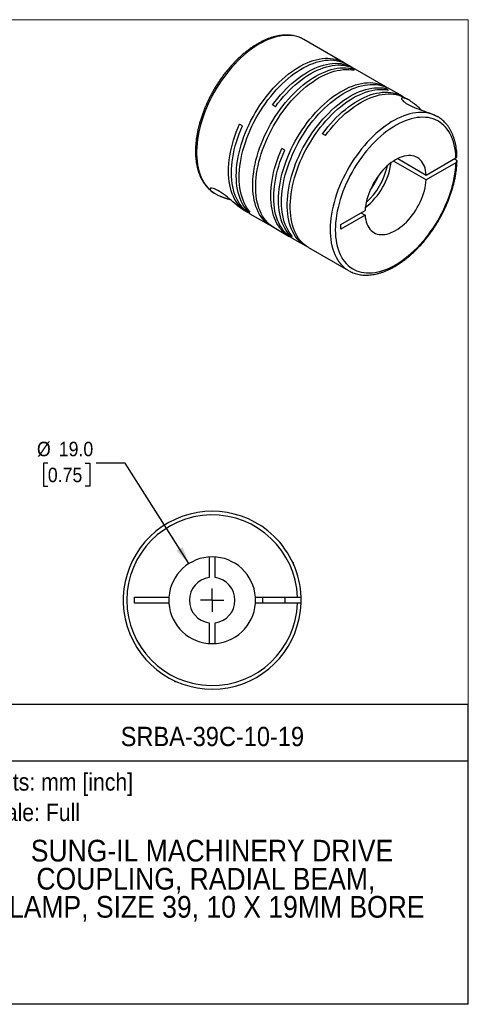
# Model space of a CAD drawing. Header units: millimetres. Extents: x 0 to 279, y 0 to 216.
# Tile 2 of 2: x 181 to 279, y 0 to 216. Entities that reach past the tile are written whole.
import ezdxf
from ezdxf.enums import TextEntityAlignment as Align

# ---------------------------------------------------------------- set-up
doc = ezdxf.new("R2010")
doc.units = ezdxf.units.MM
doc.linetypes.add('SLD-Solid', pattern=[0])
doc.layers.add('SLD-0', color=7, linetype='SLD-Solid', lineweight=25)
doc.layers.add('TEXT', color=140, linetype='SLD-Solid', lineweight=25)
doc.styles.add('SLDTEXTSTYLE0', font='GOTHIC.TTF', dxfattribs={"width": 0.913})
doc.dimstyles.new('SLDDIMSTYLE0', dxfattribs={"dimtxt": 3.175, "dimasz": 3.81, "dimexe": 0, "dimexo": 0.0625, "dimgap": 0.79375, "dimtad": 0, "dimtih": 1, "dimtoh": 1, "dimdec": 1, "dimrnd": 1e-09, "dimzin": 4, "dimdsep": 46, "dimtxsty": 'SLDTEXTSTYLE0', "dimsah": 1, "dimcen": 0, "dimadec": 0, "dimazin": 1, "dimtfac": 1, "dimtdec": 1, "dimtofl": 0, "dimtmove": 0, "dimatfit": 3, "dimfxl": 0, "dimfrac": 2, "dimtolj": 1, "dimtzin": 12, "dimarcsym": 0})

# ---------------------------------------------------------------- blocks, each defined once
blk = doc.blocks.new('SW_NOTE_0')
at = {"layer": 'TEXT', "color": 0, "insert": (0, 4.87), "char_height": 3.81, "attachment_point": 1, "style": 'SLDTEXTSTYLE0'}
blk.add_mtext('Scale: Full', dxfattribs=at)
blk = doc.blocks.new('SW_NOTE_0_1')
at = {"layer": 'TEXT', "color": 0, "insert": (0, 4.87), "char_height": 3.81, "attachment_point": 1, "style": 'SLDTEXTSTYLE0'}
blk.add_mtext('Units: mm [inch]', dxfattribs=at)
blk = doc.blocks.new('Block1')
at = {"layer": 'TEXT'}
for p, q in [((279.4, 65.76), (169.64, 65.76)), ((169.64, 0), (169.64, 65.76)), ((279.4, 0), (279.4, 65.76)), ((169.64, 53.4), (279.4, 53.4)), ((279.4, 0), (169.64, 0))]:
    blk.add_line(p, q, dxfattribs=at)
at = {"layer": 'TEXT', "color": 140}
for name, p in [('SW_NOTE_0_1', (172.59, 45.8)), ('SW_NOTE_0', (172.59, 39.13))]:
    blk.add_blockref(name, p, dxfattribs=at)
at = {"layer": 'TEXT', "color": 140, "style": 'SLDTEXTSTYLE0', "width": 0.913}
for tag, height, p in [('AUTOATTR0', 4.23, (203.22, 55.35)), ('AUTOATTR1_0', 4.76, (183.51, 29.89)), ('AUTOATTR1_1', 4.76, (184.74, 23.73)), ('AUTOATTR1_2', 4.76, (174.53, 17.57))]:
    blk.add_attdef(tag, text='', height=height, dxfattribs=at).set_placement(p, align=Align.BOTTOM_LEFT)
blk = doc.blocks.new('Block2')
at = {"color": 7, "linetype": 'SLD-Solid', "lineweight": 18}
for p, q in [((279.4, 215.9), (0, 215.9)), ((279.4, 0), (279.4, 215.9)), ((279.4, 0), (0, 0))]:
    blk.add_line(p, q, dxfattribs=at)
blk = doc.blocks.new('_D_5')
at = {"layer": 'SLD-0'}
for p, q in [((187.25, 118.65), (186.29, 118.65)), ((186.29, 118.65), (186.29, 113.61)), ((195.46, 118.65), (196.43, 118.65)), ((196.43, 118.65), (196.43, 113.61)), ((204.21, 118.65), (197.86, 118.65)), ((218.17, 96.64), (204.21, 118.65)), ((186.29, 113.61), (187.25, 113.61)), ((196.43, 113.61), (195.46, 113.61))]:
    blk.add_line(p, q, dxfattribs=at)
blk.add_solid([(218.17, 96.64), (216.77, 100.26), (215.48, 99.45)], dxfattribs=at)
at = {"layer": 'SLD-0', "char_height": 3.175, "attachment_point": 1, "style": 'SLDTEXTSTYLE0'}
for s, insert in [('%%c', (184.86, 123.35)), ('19.0', (189.65, 123.35)), ('0.75', (187.25, 117.67))]:
    blk.add_mtext(s, dxfattribs=dict(at, insert=insert))
blk = doc.blocks.new('SW_CENTERMARKSYMBOL_2')
at = {"layer": 'SLD-0', "color": 0}
for q in [(0, 2.54), (-2.54, 0), (0, -2.54), (2.54, 0)]:
    blk.add_line((0, 0), q, dxfattribs=at)

msp = doc.modelspace()

# ---------------------------------------------------------------- linework, layer by layer
for p, q in [((252.08, 206.53), (243.38, 211.55)), ((253.99, 205.43), (252.73, 206.16)), ((254.37, 204.82), (253.72, 205.2)), ((253.72, 204.93), (253.72, 205.2)), ((261.34, 201.19), (254.64, 205.06)), ((261.93, 200.46), (261.28, 200.83)), ((261.28, 200.56), (261.28, 200.83)), ((264.95, 199.1), (261.99, 200.81)), ((266.3, 198.32), (265.6, 198.73)), ((237.11, 196.82), (236.46, 197.2)), ((272.64, 194.66), (272.45, 194.77)), ((272.66, 194.65), (272.64, 194.66)), ((229.9, 192.66), (229.25, 193.03)), ((248.07, 190.5), (247.42, 190.87)), ((239.16, 187.31), (238.51, 187.69)), ((270.18, 180.78), (263.01, 184.91)), ((263.93, 185.44), (270.18, 181.84)), ((270.18, 181.84), (276.69, 185.6)), ((276.69, 184.54), (270.18, 180.78)), ((276.69, 185.19), (276.34, 185.4)), ((223.67, 177.91), (223.82, 177.82)), ((223.68, 177.9), (223.89, 177.78)), ((230.24, 174.11), (230.89, 173.74)), ((230.95, 174.09), (231.18, 174.22)), ((231.6, 173.71), (230.95, 174.09)), ((231.54, 173.36), (236.19, 170.68)), ((251.45, 171.03), (256.77, 174.1)), ((256.77, 173.04), (251.45, 169.97)), ((255.85, 173.57), (256.77, 173.04)), ((251.45, 169.97), (251.45, 171.03)), ((236.84, 170.3), (240.15, 168.39)), ((240.21, 168.74), (240.44, 168.88)), ((240.86, 168.37), (240.21, 168.74)), ((240.8, 168.01), (243.76, 166.31)), ((244.41, 165.93), (253.16, 160.88)), ((253.16, 160.88), (253.23, 160.84)), ((222.61, 98.09), (222.61, 93.57)), ((223.91, 93.57), (223.91, 98.09)), ((241.06, 96.81), (240.85, 97.02)), ((240.95, 96.81), (241.06, 96.81)), ((241.06, 96.58), (241.06, 96.81)), ((206.26, 89.26), (213.78, 89.26)), ((206.26, 87.96), (206.26, 89.26)), ((232.73, 89.26), (241.94, 89.26)), ((234.26, 89.26), (234.26, 87.96)), ((239.26, 87.96), (239.26, 89.26)), ((213.78, 87.96), (206.26, 87.96)), ((241.94, 87.96), (232.73, 87.96)), ((222.61, 83.66), (222.61, 79.14)), ((223.91, 79.14), (223.91, 83.66)), ((214.85, 71.02), (215.06, 70.81)), ((215.06, 70.92), (215.06, 70.81)), ((215.06, 70.81), (215.29, 70.81))]:
    msp.add_line(p, q)
at = {"flags": 128}
for points in [[(243.38, 211.55), (243.35, 211.57), (242.86, 211.83), (242.34, 212.04), (241.8, 212.21), (241.24, 212.34), (240.66, 212.42), (240.07, 212.46), (239.46, 212.46), (238.83, 212.41), (238.19, 212.32), (237.54, 212.19), (236.88, 212.02), (236.22, 211.8), (235.54, 211.54), (234.87, 211.24), (234.19, 210.89), (233.5, 210.51), (232.82, 210.09), (232.14, 209.63), (231.47, 209.14), (230.79, 208.61), (230.13, 208.04), (229.47, 207.45), (228.83, 206.82), (228.2, 206.16), (227.58, 205.47), (226.97, 204.76), (226.38, 204.02), (225.81, 203.26), (225.26, 202.48), (224.73, 201.68), (224.22, 200.86), (223.73, 200.03), (223.27, 199.18), (222.83, 198.32), (222.42, 197.46), (222.04, 196.58), (221.68, 195.71), (221.36, 194.82), (221.06, 193.94), (220.8, 193.07), (220.56, 192.19), (220.36, 191.32), (220.19, 190.46), (220.06, 189.61), (219.96, 188.77), (219.89, 187.95), (219.85, 187.14), (219.85, 186.35), (219.88, 185.58), (219.95, 184.84), (220.05, 184.11), (220.18, 183.42), (220.34, 182.75), (220.54, 182.11), (220.77, 181.5), (221.03, 180.92), (221.33, 180.38), (221.65, 179.87), (222, 179.4), (222.38, 178.97), (222.79, 178.57), (223.22, 178.21), (223.68, 177.9)], [(230.95, 174.09), (230.57, 174.54), (230.23, 175.03), (229.91, 175.55), (229.63, 176.12), (229.38, 176.71), (229.16, 177.33), (228.97, 177.99), (228.82, 178.68), (228.7, 179.39), (228.61, 180.13), (228.56, 180.89), (228.54, 181.67), (228.56, 182.48), (228.61, 183.3), (228.7, 184.14), (228.82, 184.99), (228.97, 185.85), (229.15, 186.72), (229.37, 187.6), (229.62, 188.49), (229.91, 189.37), (230.22, 190.26), (230.56, 191.15), (230.94, 192.03), (231.34, 192.91), (231.77, 193.78), (232.22, 194.63), (232.7, 195.48), (233.21, 196.31), (233.73, 197.13), (234.28, 197.92), (234.85, 198.7), (235.44, 199.45), (236.04, 200.18), (236.66, 200.88), (237.29, 201.56), (237.94, 202.2), (238.6, 202.81), (239.26, 203.4), (239.94, 203.94), (240.62, 204.45), (241.3, 204.93), (241.99, 205.36), (242.68, 205.76), (243.36, 206.12), (244.05, 206.43), (244.73, 206.71), (245.4, 206.94), (246.07, 207.13), (246.73, 207.27), (247.37, 207.38), (248.01, 207.43), (248.63, 207.45), (249.23, 207.41), (249.82, 207.34), (250.38, 207.22), (250.93, 207.06), (251.46, 206.85), (251.96, 206.6), (252.4, 206.34)], [(231.6, 173.71), (231.22, 174.17), (230.88, 174.65), (230.56, 175.18), (230.28, 175.74), (230.03, 176.33), (229.81, 176.96), (229.62, 177.62), (229.47, 178.3), (229.35, 179.01), (229.26, 179.75), (229.21, 180.51), (229.19, 181.3), (229.21, 182.1), (229.26, 182.92), (229.35, 183.76), (229.47, 184.61), (229.62, 185.47), (229.8, 186.35), (230.02, 187.23), (230.27, 188.11), (230.56, 189), (230.87, 189.89), (231.21, 190.77), (231.59, 191.65), (231.99, 192.53), (232.42, 193.4), (232.87, 194.26), (233.35, 195.1), (233.86, 195.94), (234.38, 196.75), (234.93, 197.55), (235.5, 198.32), (236.09, 199.08), (236.69, 199.8), (237.31, 200.51), (237.94, 201.18), (238.59, 201.83), (239.25, 202.44), (239.91, 203.02), (240.59, 203.57), (241.27, 204.08), (241.95, 204.55), (242.64, 204.99), (243.33, 205.39), (244.01, 205.74), (244.7, 206.06), (245.38, 206.33), (246.05, 206.56), (246.72, 206.75), (247.38, 206.9), (248.02, 207), (248.66, 207.06), (249.28, 207.07), (249.88, 207.04), (250.47, 206.96), (251.03, 206.84), (251.58, 206.68), (252.11, 206.47), (252.61, 206.22), (252.73, 206.16)], [(236.52, 170.5), (236.07, 170.74), (235.6, 171.06), (235.16, 171.41), (234.74, 171.8), (234.36, 172.24), (234, 172.71), (233.67, 173.21), (233.37, 173.76), (233.1, 174.33), (232.87, 174.94), (232.67, 175.59), (232.5, 176.26), (232.36, 176.96), (232.26, 177.68), (232.19, 178.43), (232.15, 179.21), (232.15, 180), (232.19, 180.82), (232.26, 181.65), (232.36, 182.49), (232.5, 183.35), (232.67, 184.22), (232.87, 185.09), (233.1, 185.97), (233.37, 186.86), (233.67, 187.75), (234, 188.63), (234.36, 189.52), (234.74, 190.4), (235.16, 191.27), (235.6, 192.14), (236.07, 192.99), (236.56, 193.83), (237.08, 194.65), (237.62, 195.46), (238.18, 196.24), (238.75, 197.01), (239.35, 197.75), (239.96, 198.46), (240.59, 199.15), (241.23, 199.81), (241.88, 200.44), (242.54, 201.04), (243.21, 201.6), (243.89, 202.13), (244.57, 202.62), (245.26, 203.07), (245.95, 203.49), (246.64, 203.87), (247.32, 204.2), (248, 204.5), (248.68, 204.75), (249.35, 204.96), (250.01, 205.13), (250.67, 205.25), (251.31, 205.33), (251.93, 205.36), (252.54, 205.35), (253.14, 205.3), (253.72, 205.2)], [(236.46, 197.2), (237.04, 197.96), (237.64, 198.71), (238.25, 199.42), (238.87, 200.11), (239.51, 200.77), (240.17, 201.4), (240.83, 202), (241.5, 202.56), (242.18, 203.09), (242.86, 203.59), (243.54, 204.04), (244.23, 204.46), (244.92, 204.84), (245.61, 205.17), (246.29, 205.47), (246.97, 205.72), (247.64, 205.93), (248.3, 206.1), (248.95, 206.23), (249.59, 206.31), (250.22, 206.34), (250.83, 206.33), (251.43, 206.28), (252, 206.18), (252.56, 206.04), (253.1, 205.86), (253.62, 205.63), (254.11, 205.36), (254.31, 205.23)], [(237.11, 196.82), (237.69, 197.59), (238.29, 198.33), (238.9, 199.05), (239.52, 199.74), (240.16, 200.4), (240.82, 201.03), (241.48, 201.62), (242.15, 202.19), (242.83, 202.72), (243.51, 203.21), (244.19, 203.67), (244.88, 204.08), (245.57, 204.46), (246.26, 204.8), (246.94, 205.09), (247.62, 205.35), (248.29, 205.56), (248.95, 205.73), (249.6, 205.85), (250.24, 205.93), (250.87, 205.97), (251.48, 205.96), (252.08, 205.9), (252.65, 205.81), (253.21, 205.67), (253.75, 205.48), (254.27, 205.26), (254.64, 205.06)], [(236.84, 170.3), (236.72, 170.37), (236.25, 170.68), (235.81, 171.03), (235.4, 171.43), (235.01, 171.86), (234.65, 172.33), (234.32, 172.84), (234.02, 173.38), (233.75, 173.96), (233.52, 174.57), (233.32, 175.21), (233.15, 175.88), (233.01, 176.58), (232.91, 177.31), (232.84, 178.06), (232.8, 178.83), (232.8, 179.63), (232.84, 180.44), (232.91, 181.27), (233.01, 182.11), (233.15, 182.97), (233.32, 183.84), (233.52, 184.72), (233.75, 185.6), (234.02, 186.48), (234.32, 187.37), (234.65, 188.26), (235.01, 189.14), (235.4, 190.02), (235.81, 190.9), (236.25, 191.76), (236.72, 192.61), (237.21, 193.45), (237.73, 194.27), (238.27, 195.08), (238.83, 195.87), (239.4, 196.63), (240, 197.37), (240.61, 198.09), (241.24, 198.77), (241.88, 199.43), (242.53, 200.06), (243.19, 200.66), (243.86, 201.22), (244.54, 201.75), (245.22, 202.24), (245.91, 202.7), (246.6, 203.12), (247.29, 203.49), (247.97, 203.83), (248.65, 204.12), (249.33, 204.38), (250, 204.58), (250.66, 204.75), (251.32, 204.87), (251.96, 204.95), (252.58, 204.99), (253.19, 204.98), (253.79, 204.92), (254.37, 204.82)], [(240.21, 168.74), (239.84, 169.19), (239.49, 169.68), (239.18, 170.21), (238.89, 170.77), (238.64, 171.36), (238.42, 171.99), (238.24, 172.64), (238.08, 173.33), (237.96, 174.04), (237.88, 174.78), (237.82, 175.54), (237.81, 176.33), (237.82, 177.13), (237.87, 177.95), (237.96, 178.79), (238.08, 179.64), (238.23, 180.5), (238.42, 181.37), (238.64, 182.25), (238.89, 183.14), (239.17, 184.03), (239.48, 184.91), (239.83, 185.8), (240.2, 186.68), (240.6, 187.56), (241.03, 188.43), (241.48, 189.29), (241.96, 190.13), (242.47, 190.96), (242.99, 191.78), (243.54, 192.57), (244.11, 193.35), (244.7, 194.1), (245.3, 194.83), (245.92, 195.53), (246.56, 196.21), (247.2, 196.85), (247.86, 197.47), (248.53, 198.05), (249.2, 198.59), (249.88, 199.11), (250.56, 199.58), (251.25, 200.02), (251.94, 200.41), (252.63, 200.77), (253.31, 201.09), (253.99, 201.36), (254.66, 201.59), (255.33, 201.78), (255.99, 201.93), (256.63, 202.03), (257.27, 202.08), (257.89, 202.1), (258.49, 202.07), (259.08, 201.99), (259.65, 201.87), (260.2, 201.71), (260.72, 201.5), (261.23, 201.25), (261.66, 200.99)], [(240.86, 168.37), (240.49, 168.82), (240.14, 169.31), (239.83, 169.83), (239.54, 170.39), (239.29, 170.99), (239.07, 171.61), (238.89, 172.27), (238.73, 172.95), (238.61, 173.67), (238.53, 174.4), (238.47, 175.17), (238.46, 175.95), (238.47, 176.75), (238.52, 177.58), (238.61, 178.41), (238.73, 179.26), (238.88, 180.13), (239.07, 181), (239.29, 181.88), (239.54, 182.76), (239.82, 183.65), (240.13, 184.54), (240.48, 185.42), (240.85, 186.31), (241.25, 187.18), (241.68, 188.05), (242.13, 188.91), (242.61, 189.76), (243.12, 190.59), (243.65, 191.4), (244.19, 192.2), (244.76, 192.97), (245.35, 193.73), (245.95, 194.46), (246.57, 195.16), (247.21, 195.83), (247.85, 196.48), (248.51, 197.09), (249.18, 197.67), (249.85, 198.22), (250.53, 198.73), (251.21, 199.2), (251.9, 199.64), (252.59, 200.04), (253.28, 200.39), (253.96, 200.71), (254.64, 200.99), (255.32, 201.22), (255.98, 201.41), (256.64, 201.55), (257.29, 201.65), (257.92, 201.71), (258.54, 201.72), (259.14, 201.69), (259.73, 201.62), (260.3, 201.5), (260.85, 201.33), (261.37, 201.13), (261.88, 200.88), (261.99, 200.81)], [(244.09, 166.13), (243.64, 166.38), (243.17, 166.69), (242.73, 167.04), (242.31, 167.44), (241.92, 167.87), (241.56, 168.34), (241.24, 168.85), (240.94, 169.39), (240.67, 169.97), (240.43, 170.58), (240.23, 171.22), (240.06, 171.89), (239.93, 172.59), (239.82, 173.32), (239.75, 174.07), (239.72, 174.84), (239.72, 175.63), (239.75, 176.45), (239.82, 177.28), (239.93, 178.12), (240.06, 178.98), (240.23, 179.85), (240.43, 180.72), (240.67, 181.61), (240.94, 182.49), (241.24, 183.38), (241.56, 184.27), (241.92, 185.15), (242.31, 186.03), (242.73, 186.9), (243.17, 187.77), (243.64, 188.62), (244.13, 189.46), (244.65, 190.28), (245.18, 191.09), (245.74, 191.87), (246.32, 192.64), (246.92, 193.38), (247.53, 194.09), (248.15, 194.78), (248.8, 195.44), (249.45, 196.07), (250.11, 196.67), (250.78, 197.23), (251.46, 197.76), (252.14, 198.25), (252.83, 198.71), (253.51, 199.12), (254.2, 199.5), (254.89, 199.84), (255.57, 200.13), (256.25, 200.38), (256.92, 200.59), (257.58, 200.76), (258.23, 200.88), (258.87, 200.96), (259.5, 200.99), (260.11, 200.99), (260.71, 200.93), (261.28, 200.83)], [(244.41, 165.93), (244.29, 166), (243.82, 166.31), (243.38, 166.67), (242.96, 167.06), (242.57, 167.49), (242.22, 167.96), (241.89, 168.47), (241.59, 169.01), (241.32, 169.59), (241.08, 170.2), (240.88, 170.84), (240.71, 171.51), (240.58, 172.21), (240.47, 172.94), (240.4, 173.69), (240.37, 174.46), (240.37, 175.26), (240.4, 176.07), (240.47, 176.9), (240.58, 177.75), (240.71, 178.6), (240.88, 179.47), (241.08, 180.35), (241.32, 181.23), (241.59, 182.12), (241.89, 183), (242.22, 183.89), (242.57, 184.78), (242.96, 185.66), (243.38, 186.53), (243.82, 187.39), (244.29, 188.24), (244.78, 189.08), (245.3, 189.91), (245.83, 190.71), (246.39, 191.5), (246.97, 192.26), (247.57, 193), (248.18, 193.72), (248.81, 194.41), (249.45, 195.07), (250.1, 195.7), (250.76, 196.29), (251.43, 196.86), (252.11, 197.38), (252.79, 197.88), (253.48, 198.33), (254.16, 198.75), (254.85, 199.12), (255.54, 199.46), (256.22, 199.75), (256.9, 200.01), (257.57, 200.22), (258.23, 200.38), (258.88, 200.51), (259.52, 200.58), (260.15, 200.62), (260.76, 200.61), (261.36, 200.56), (261.93, 200.46)], [(247.42, 190.87), (248, 191.64), (248.6, 192.38), (249.21, 193.1), (249.83, 193.78), (250.47, 194.44), (251.13, 195.07), (251.79, 195.67), (252.46, 196.24), (253.14, 196.77), (253.82, 197.26), (254.5, 197.72), (255.19, 198.13), (255.88, 198.51), (256.57, 198.85), (257.25, 199.14), (257.93, 199.4), (258.6, 199.61), (259.26, 199.78), (259.91, 199.9), (260.55, 199.98), (261.18, 200.01), (261.79, 200.01), (262.39, 199.95), (262.96, 199.86), (263.52, 199.72), (264.06, 199.53), (264.58, 199.3), (265.07, 199.03), (265.27, 198.91)], [(248.07, 190.5), (248.65, 191.26), (249.25, 192), (249.86, 192.72), (250.49, 193.41), (251.13, 194.07), (251.78, 194.7), (252.44, 195.3), (253.11, 195.86), (253.79, 196.39), (254.47, 196.88), (255.15, 197.34), (255.84, 197.76), (256.53, 198.13), (257.22, 198.47), (257.9, 198.77), (258.58, 199.02), (259.25, 199.23), (259.91, 199.4), (260.56, 199.52), (261.2, 199.6), (261.83, 199.64), (262.44, 199.63), (263.04, 199.58), (263.61, 199.48), (264.17, 199.34), (264.71, 199.16), (265.23, 198.93), (265.6, 198.73)], [(269.15, 196.07), (269.08, 196.14), (268.92, 196.28), (268.62, 196.56), (268.3, 196.85), (268.04, 197.07), (267.83, 197.25), (267.58, 197.44), (267.34, 197.63), (267.12, 197.79), (266.84, 197.98), (266.58, 198.15), (266.34, 198.3), (266.12, 198.43), (265.91, 198.53), (265.64, 198.65), (265.4, 198.74), (265.2, 198.79), (265.03, 198.8), (264.9, 198.78), (264.81, 198.73), (264.77, 198.64), (264.79, 198.52), (264.87, 198.37), (265.02, 198.19), (265.22, 198), (265.49, 197.79), (265.82, 197.56), (266.21, 197.34), (266.64, 197.11), (267.1, 196.89), (267.6, 196.67), (268.11, 196.46), (268.63, 196.26), (269.15, 196.07), (269.66, 195.89), (270.13, 195.72), (270.59, 195.55), (271.04, 195.39), (271.56, 195.18), (272.03, 194.98), (272.45, 194.77), (272.45, 194.77)], [(272.45, 194.77), (271.95, 195.01), (271.42, 195.21), (270.88, 195.36), (270.31, 195.47), (269.73, 195.54), (269.13, 195.57), (268.51, 195.55), (267.88, 195.49), (267.24, 195.38), (266.58, 195.23), (265.92, 195.04), (265.25, 194.81), (264.58, 194.53), (263.9, 194.22), (263.22, 193.86), (262.53, 193.47), (261.85, 193.03), (261.17, 192.56), (260.5, 192.05), (259.83, 191.51), (259.17, 190.93), (258.52, 190.33), (257.88, 189.69), (257.25, 189.02), (256.63, 188.32), (256.03, 187.6), (255.45, 186.85), (254.89, 186.08), (254.34, 185.3), (253.82, 184.49), (253.32, 183.66), (252.84, 182.83), (252.38, 181.98), (251.96, 181.12), (251.56, 180.25), (251.18, 179.37), (250.84, 178.49), (250.52, 177.61), (250.24, 176.73), (249.98, 175.85), (249.76, 174.98), (249.57, 174.11), (249.42, 173.26), (249.29, 172.41), (249.2, 171.58), (249.14, 170.76), (249.12, 169.96), (249.13, 169.18), (249.18, 168.42), (249.25, 167.68), (249.36, 166.96), (249.51, 166.28), (249.69, 165.62), (249.9, 164.99), (250.14, 164.39), (250.41, 163.83), (250.71, 163.3), (251.05, 162.8), (251.41, 162.34), (251.8, 161.92), (252.22, 161.54), (252.66, 161.2), (253.13, 160.9), (253.16, 160.88)], [(276.69, 185.6), (276.65, 186.35), (276.57, 187.08), (276.47, 187.79), (276.32, 188.46), (276.15, 189.11), (275.94, 189.73), (275.7, 190.32), (275.43, 190.87), (275.12, 191.39), (274.79, 191.87), (274.42, 192.32), (274.03, 192.73), (273.61, 193.09), (273.17, 193.42), (272.7, 193.7), (272.2, 193.95), (271.69, 194.15), (271.15, 194.3), (270.59, 194.42), (270.01, 194.49), (269.42, 194.51), (268.81, 194.49), (268.19, 194.43), (267.55, 194.32), (266.91, 194.17), (266.25, 193.97), (265.59, 193.73), (264.93, 193.45), (264.25, 193.13), (263.58, 192.77), (262.91, 192.37), (262.24, 191.93), (261.57, 191.45), (260.9, 190.93), (260.25, 190.38), (259.6, 189.8), (258.96, 189.18), (258.33, 188.54), (257.72, 187.86), (257.12, 187.16), (256.54, 186.44), (255.97, 185.69), (255.43, 184.91), (254.91, 184.12), (254.4, 183.31), (253.93, 182.49), (253.47, 181.65), (253.05, 180.81), (252.65, 179.95), (252.27, 179.09), (251.93, 178.22), (251.62, 177.35), (251.33, 176.48), (251.08, 175.62), (250.86, 174.75), (250.68, 173.9), (250.53, 173.05), (250.41, 172.22), (250.32, 171.4), (250.27, 170.59), (250.25, 169.81), (250.27, 169.04), (250.32, 168.29), (250.41, 167.57), (250.53, 166.87), (250.68, 166.21), (250.86, 165.57), (251.08, 164.96), (251.33, 164.38), (251.62, 163.84), (251.93, 163.33), (252.27, 162.86), (252.65, 162.43), (253.05, 162.03), (253.47, 161.68), (253.93, 161.36), (254.4, 161.09), (254.91, 160.86), (255.43, 160.68), (255.97, 160.53), (256.54, 160.44), (257.12, 160.38), (257.72, 160.37), (258.33, 160.4), (258.96, 160.48), (259.6, 160.6), (260.25, 160.77), (260.9, 160.98), (261.57, 161.23), (262.24, 161.52), (262.91, 161.86), (263.58, 162.23), (264.25, 162.65), (264.93, 163.1), (265.59, 163.59), (266.25, 164.12), (266.91, 164.68), (267.55, 165.27), (268.19, 165.9), (268.81, 166.55), (269.42, 167.23), (270.01, 167.94), (270.59, 168.68), (271.15, 169.44), (271.69, 170.21), (272.2, 171.01), (272.7, 171.82), (273.17, 172.65), (273.61, 173.49), (274.03, 174.34), (274.42, 175.2), (274.79, 176.07), (275.12, 176.93), (275.43, 177.8), (275.7, 178.67), (275.94, 179.54), (276.15, 180.4), (276.32, 181.25), (276.47, 182.09), (276.57, 182.92), (276.65, 183.74), (276.69, 184.54)], [(231.22, 173.56), (230.95, 173.7), (230.47, 173.99), (230.02, 174.33), (229.6, 174.71), (229.2, 175.12), (228.83, 175.58), (228.49, 176.07), (228.18, 176.59), (227.91, 177.16), (227.66, 177.75), (227.44, 178.38), (227.26, 179.03), (227.11, 179.72), (226.99, 180.43), (226.91, 181.17), (226.86, 181.93), (226.85, 182.71), (226.87, 183.51), (226.92, 184.33), (227.01, 185.17), (227.13, 186.02), (227.28, 186.88), (227.47, 187.75), (227.69, 188.62), (227.94, 189.5), (228.22, 190.39), (228.53, 191.27), (228.88, 192.15), (229.25, 193.03)], [(231.54, 173.36), (231.17, 173.59), (230.72, 173.92), (230.29, 174.29), (229.89, 174.71), (229.52, 175.16), (229.17, 175.65), (228.86, 176.17), (228.58, 176.74), (228.33, 177.33), (228.11, 177.96), (227.92, 178.61), (227.77, 179.3), (227.65, 180.01), (227.56, 180.75), (227.51, 181.52), (227.5, 182.3), (227.51, 183.1), (227.57, 183.93), (227.65, 184.76), (227.77, 185.62), (227.93, 186.48), (228.11, 187.35), (228.33, 188.23), (228.58, 189.11), (228.87, 190), (229.18, 190.89), (229.53, 191.78), (229.9, 192.66)], [(240.48, 168.21), (240.27, 168.32), (239.79, 168.61), (239.33, 168.95), (238.9, 169.32), (238.5, 169.73), (238.13, 170.19), (237.79, 170.68), (237.47, 171.2), (237.19, 171.76), (236.94, 172.36), (236.72, 172.98), (236.53, 173.64), (236.38, 174.33), (236.26, 175.04), (236.18, 175.78), (236.13, 176.54), (236.11, 177.33), (236.13, 178.13), (236.18, 178.95), (236.27, 179.79), (236.39, 180.64), (236.54, 181.51), (236.73, 182.38), (236.95, 183.26), (237.2, 184.14), (237.48, 185.03), (237.79, 185.92), (238.14, 186.8), (238.51, 187.69)], [(240.8, 168.01), (240.44, 168.24), (239.98, 168.57), (239.55, 168.95), (239.15, 169.36), (238.78, 169.81), (238.44, 170.3), (238.12, 170.83), (237.84, 171.39), (237.59, 171.98), (237.37, 172.61), (237.18, 173.27), (237.03, 173.95), (236.91, 174.67), (236.83, 175.41), (236.78, 176.17), (236.76, 176.95), (236.78, 177.76), (236.83, 178.58), (236.92, 179.42), (237.04, 180.27), (237.19, 181.13), (237.38, 182), (237.6, 182.88), (237.85, 183.77), (238.13, 184.65), (238.45, 185.54), (238.79, 186.43), (239.16, 187.31)], [(270.18, 181.84), (270.13, 182.36), (270.04, 182.86), (269.92, 183.33), (269.77, 183.77), (269.59, 184.18), (269.38, 184.55), (269.13, 184.89), (268.86, 185.19), (268.56, 185.44), (268.23, 185.66), (267.88, 185.84), (267.51, 185.97), (267.11, 186.06), (266.7, 186.11), (266.27, 186.11), (265.83, 186.06), (265.37, 185.98), (264.91, 185.84), (264.43, 185.67), (263.95, 185.45), (263.47, 185.2), (262.99, 184.9), (262.52, 184.56), (262.04, 184.19), (261.58, 183.79), (261.12, 183.35), (260.68, 182.88), (260.25, 182.38), (259.84, 181.86), (259.44, 181.32), (259.07, 180.75), (258.72, 180.17), (258.39, 179.57), (258.09, 178.97), (257.82, 178.35), (257.57, 177.74), (257.36, 177.12), (257.18, 176.5), (257.02, 175.88), (256.91, 175.28), (256.82, 174.68), (256.77, 174.1)], [(256.77, 173.04), (256.82, 172.52), (256.91, 172.02), (257.02, 171.55), (257.18, 171.11), (257.36, 170.7), (257.57, 170.33), (257.82, 169.99), (258.09, 169.69), (258.39, 169.43), (258.72, 169.22), (259.07, 169.04), (259.44, 168.91), (259.84, 168.82), (260.25, 168.77), (260.68, 168.77), (261.12, 168.82), (261.58, 168.9), (262.04, 169.03), (262.52, 169.21), (262.99, 169.43), (263.47, 169.68), (263.95, 169.98), (264.43, 170.31), (264.91, 170.69), (265.37, 171.09), (265.83, 171.53), (266.27, 172), (266.7, 172.5), (267.11, 173.02), (267.51, 173.56), (267.88, 174.13), (268.23, 174.71), (268.56, 175.3), (268.86, 175.91), (269.13, 176.52), (269.38, 177.14), (269.59, 177.76), (269.77, 178.38), (269.92, 179), (270.04, 179.6), (270.13, 180.2), (270.18, 180.78)], [(230.24, 174.11), (230.07, 174.21), (229.87, 174.34), (229.56, 174.55), (229.25, 174.79), (228.92, 175.04), (228.59, 175.31), (228.21, 175.63), (227.82, 175.96), (227.42, 176.3), (227.02, 176.64), (226.59, 177), (226.15, 177.34), (225.72, 177.67), (225.29, 177.97), (224.87, 178.25), (224.47, 178.48), (224.1, 178.68), (223.76, 178.82), (223.47, 178.92), (223.22, 178.98), (223.03, 178.99), (222.89, 178.96), (222.81, 178.9), (222.79, 178.81), (222.8, 178.73), (222.84, 178.64), (222.9, 178.55), (223.08, 178.36), (223.34, 178.14), (223.68, 177.9), (223.68, 177.9)]]:
    msp.add_lwpolyline(points, dxfattribs=at)
for centre, radius, start, end in [((247.49, 186.67), 15.16, 308.0303, 351.9751), ((246.44, 187.27), 15.6, 312.5847, 347.4206), ((244.78, 188.23), 16.31, 323.5045, 336.5008), ((223.26, 88.61), 19.5, 46.1869, 358.0898), ((223.26, 88.61), 18.7, 1.992, 358.008), ((223.26, 88.61), 19.5, 1.9102, 46.1869), ((223.26, 88.61), 9.5, 3.9233, 176.0767), ((223.26, 88.61), 5, 97.4696, 262.5304), ((223.26, 88.61), 5, 277.4696, 82.5304), ((223.26, 88.61), 9.5, 176.0767, 183.9233), ((223.26, 88.61), 9.5, 356.0767, 3.9233), ((223.26, 88.61), 19.5, 358.0898, 1.9102), ((223.26, 88.61), 9.5, 183.9233, 356.0767)]:
    msp.add_arc(centre, radius, start, end)
for points, knots in [([(243.38, 211.55), (243.28, 211.61), (243.03, 211.75), (242.6, 211.95), (242.08, 212.15), (241.54, 212.3), (240.99, 212.42), (240.42, 212.5), (239.83, 212.54), (239.23, 212.54), (238.62, 212.5), (237.99, 212.42), (237.36, 212.29), (236.71, 212.13), (236.06, 211.93), (235.41, 211.69), (234.75, 211.41), (234.09, 211.1), (233.43, 210.74), (232.77, 210.36), (232.11, 209.93), (231.46, 209.47), (230.81, 208.98), (230.17, 208.46), (229.53, 207.91), (228.91, 207.33), (228.3, 206.72), (227.69, 206.09), (227.11, 205.43), (226.53, 204.75), (225.97, 204.04), (225.43, 203.31), (224.91, 202.57), (224.41, 201.81), (223.92, 201.03), (223.46, 200.24), (223.02, 199.44), (222.6, 198.62), (222.21, 197.8), (221.84, 196.97), (221.5, 196.14), (221.18, 195.3), (220.89, 194.46), (220.63, 193.62), (220.4, 192.79), (220.19, 191.96), (220.02, 191.13), (219.87, 190.31), (219.76, 189.5), (219.68, 188.7), (219.63, 187.91), (219.61, 187.14), (219.62, 186.38), (219.66, 185.64), (219.74, 184.92), (219.84, 184.22), (219.98, 183.54), (220.15, 182.89), (220.35, 182.26), (220.58, 181.66), (220.85, 181.09), (221.14, 180.56), (221.46, 180.05), (221.81, 179.58), (222.18, 179.14), (222.58, 178.74), (223, 178.37), (223.34, 178.12), (223.54, 177.99), (223.59, 177.96)], [0, 0, 0, 0, 0.008617, 0.02331, 0.038009, 0.052734, 0.067503, 0.082329, 0.097222, 0.112186, 0.127219, 0.142319, 0.157477, 0.172684, 0.18793, 0.203207, 0.218504, 0.233816, 0.249135, 0.264457, 0.279778, 0.295094, 0.310405, 0.325709, 0.341006, 0.356296, 0.371579, 0.386856, 0.402127, 0.417392, 0.432652, 0.447909, 0.463163, 0.478414, 0.493663, 0.508912, 0.524161, 0.539411, 0.554662, 0.569916, 0.585173, 0.600433, 0.615699, 0.63097, 0.646248, 0.661533, 0.676825, 0.692126, 0.707435, 0.722753, 0.738079, 0.753413, 0.768753, 0.784098, 0.799445, 0.814787, 0.83012, 0.845436, 0.860727, 0.875983, 0.891193, 0.906348, 0.921439, 0.936457, 0.951402, 0.966273, 0.981078, 0.99583, 1, 1, 1, 1]), ([(272.45, 194.77), (272.49, 194.75), (272.56, 194.71), (272.62, 194.68), (272.65, 194.66)], [0, 0, 0, 0, 0.493653, 1, 1, 1, 1]), ([(276.92, 185.93), (276.92, 186.06), (276.91, 186.44), (276.86, 187.06), (276.77, 187.77), (276.65, 188.46), (276.5, 189.13), (276.32, 189.77), (276.11, 190.39), (275.87, 190.98), (275.59, 191.54), (275.29, 192.06), (274.96, 192.56), (274.6, 193.02), (274.22, 193.44), (273.81, 193.83), (273.38, 194.18), (272.99, 194.46), (272.73, 194.61), (272.64, 194.66)], [0, 0, 0, 0, 0.033275, 0.096244, 0.159225, 0.222182, 0.285089, 0.347917, 0.410626, 0.473177, 0.535527, 0.597633, 0.659462, 0.720991, 0.782214, 0.843146, 0.903824, 0.964301, 1, 1, 1, 1]), ([(276.69, 185.6), (276.73, 185.63), (276.81, 185.68), (276.89, 185.77), (276.92, 185.86), (276.92, 185.91), (276.92, 185.93)], [0, 0, 0, 0, 0.291822, 0.570168, 0.83503, 1, 1, 1, 1]), ([(253.24, 160.84), (253.36, 160.77), (253.64, 160.61), (254.11, 160.41), (254.64, 160.23), (255.18, 160.09), (255.74, 159.98), (256.32, 159.91), (256.91, 159.89), (257.51, 159.9), (258.13, 159.96), (258.76, 160.05), (259.4, 160.19), (260.04, 160.36), (260.69, 160.57), (261.35, 160.83), (262.01, 161.12), (262.67, 161.45), (263.33, 161.81), (263.99, 162.21), (264.65, 162.64), (265.3, 163.11), (265.94, 163.61), (266.58, 164.14), (267.21, 164.71), (267.83, 165.3), (268.44, 165.91), (269.04, 166.56), (269.63, 167.22), (270.19, 167.91), (270.75, 168.63), (271.28, 169.36), (271.8, 170.11), (272.3, 170.87), (272.77, 171.66), (273.23, 172.45), (273.66, 173.26), (274.07, 174.07), (274.46, 174.9), (274.82, 175.73), (275.15, 176.56), (275.46, 177.4), (275.74, 178.24), (275.99, 179.08), (276.22, 179.92), (276.41, 180.75), (276.57, 181.57), (276.71, 182.39), (276.81, 183.2), (276.88, 183.98), (276.91, 184.53), (276.92, 184.82), (276.92, 184.86)], [0, 0, 0, 0, 0.0152204, 0.0350016, 0.0548001, 0.0746418, 0.094549, 0.1145383, 0.1346199, 0.1547971, 0.1750674, 0.1954233, 0.215854, 0.2363466, 0.256888, 0.2774659, 0.298069, 0.3186878, 0.3393148, 0.3599432, 0.3805681, 0.4011868, 0.4217974, 0.442399, 0.4629911, 0.4835736, 0.5041471, 0.5247119, 0.545269, 0.5658191, 0.5863632, 0.6069024, 0.6274376, 0.6479701, 0.6685009, 0.689031, 0.7095617, 0.7300936, 0.7506279, 0.7711657, 0.7917082, 0.8122564, 0.8328115, 0.8533745, 0.8739464, 0.8945281, 0.9151204, 0.935724, 0.9563392, 0.9769659, 0.9965131, 1, 1, 1, 1]), ([(276.69, 185.19), (276.71, 185.18), (276.75, 185.15), (276.81, 185.11), (276.86, 185.05), (276.89, 185), (276.92, 184.94), (276.93, 184.87), (276.92, 184.8), (276.89, 184.73), (276.85, 184.66), (276.78, 184.6), (276.72, 184.56), (276.69, 184.54)], [0, 0, 0, 0, 0.072652, 0.148954, 0.228907, 0.312511, 0.399768, 0.490677, 0.585239, 0.683452, 0.785317, 0.890833, 1, 1, 1, 1]), ([(223.68, 177.9), (223.75, 177.86), (223.89, 177.77), (224.13, 177.64), (224.39, 177.51), (224.68, 177.37), (224.92, 177.26), (225.1, 177.19), (225.21, 177.14), (225.32, 177.1), (225.43, 177.05), (225.55, 177.01), (225.68, 176.96), (225.8, 176.91), (225.94, 176.86), (226.09, 176.81), (226.27, 176.75), (226.47, 176.68), (226.75, 176.59), (227.02, 176.5), (227.22, 176.45), (227.27, 176.43)], [0, 0, 0, 0, 0.078339, 0.160672, 0.247028, 0.337429, 0.431897, 0.459671, 0.488517, 0.518436, 0.549426, 0.58149, 0.614626, 0.648835, 0.676833, 0.722183, 0.762057, 0.809643, 0.864941, 0.964481, 1, 1, 1, 1]), ([(241.25, 96.12), (241.25, 96.12), (241.25, 96.12), (241.22, 96.2), (241.17, 96.31), (241.13, 96.4), (241.1, 96.49), (241.07, 96.55), (241.06, 96.58)], [0, 0, 0, 0, 0.132878, 0.499099, 0.630606, 0.767865, 0.911476, 1, 1, 1, 1]), ([(241.94, 89.26), (241.97, 89.26), (242.03, 89.26), (242.12, 89.26), (242.2, 89.26), (242.28, 89.26), (242.35, 89.26), (242.42, 89.26), (242.48, 89.26), (242.53, 89.26), (242.58, 89.26), (242.62, 89.26), (242.66, 89.26), (242.69, 89.26), (242.71, 89.26), (242.73, 89.26), (242.74, 89.26), (242.74, 89.26), (242.74, 89.26), (242.75, 89.26)], [0, 0, 0, 0, 0.071069, 0.140606, 0.208613, 0.275089, 0.340035, 0.403449, 0.465332, 0.525685, 0.584507, 0.641799, 0.69756, 0.751791, 0.804492, 0.855663, 0.905304, 0.953416, 1, 1, 1, 1]), ([(242.75, 87.96), (242.74, 87.96), (242.74, 87.96), (242.72, 87.96), (242.7, 87.96), (242.65, 87.96), (242.59, 87.96), (242.52, 87.96), (242.43, 87.96), (242.33, 87.96), (242.21, 87.96), (242.08, 87.96), (241.99, 87.96), (241.94, 87.96)], [0, 0, 0, 0, 0.072652, 0.148954, 0.228907, 0.312511, 0.399768, 0.490677, 0.585239, 0.683452, 0.785317, 0.890833, 1, 1, 1, 1])]:
    msp.add_open_spline(points, degree=3, knots=knots)

# ---------------------------------------------------------------- block references
at = {"color": 7, "linetype": 'Continuous'}
msp.add_blockref('Block2', (0, 0), dxfattribs=at)
msp.add_blockref('Block1', (0, 0), dxfattribs=at).add_auto_attribs({'AUTOATTR0': 'SRBA-39C-10-19', 'AUTOATTR1_0': 'SUNG-IL MACHINERY DRIVE ', 'AUTOATTR1_1': 'COUPLING, RADIAL BEAM, ', 'AUTOATTR1_2': 'CLAMP, SIZE 39, 10 X 19MM BORE'})
at = {"layer": 'SLD-0'}
msp.add_blockref('SW_CENTERMARKSYMBOL_2', (223.26, 88.61), dxfattribs=at)

# ---------------------------------------------------------------- dimensions: what is measured, and where the dimension line sits
dim = msp.add_diameter_dim_2p(p1=(228.34, 80.59), p2=(218.17, 96.64), dimstyle='SLDDIMSTYLE0', dxfattribs=at)
dim.commit()
dim.dimension.update_dxf_attribs({"geometry": '_D_5', "text_midpoint": (191.36, 118.65), "dimtype": 163})

doc.saveas('drawing.dxf')
